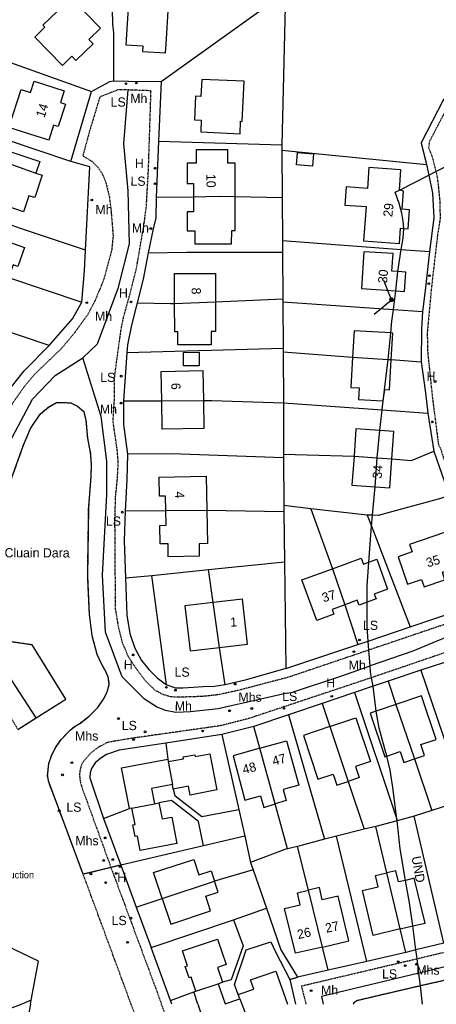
# Model space of a CAD drawing. Header units: metres. Extents: x 611948 to 1225781, y 656699 to 1316021.
# Tile 15 of 169: x 612348 to 612439, y 657643 to 657857. Entities that reach past the tile are written whole.
import ezdxf

# ---------------------------------------------------------------- set-up
doc = ezdxf.new("R2010")
doc.units = ezdxf.units.M
doc.linetypes.add('4696-16$0$PECK', pattern=[0.2, 0.1, -0.1])
doc.linetypes.add('4696-C$0$PECK', pattern=[0.2, 0.1, -0.1])
for name, color, linetype in [('4696-16$0$BLD_INN_W', 253, 'Continuous'), ('4696-16$0$BLD_OTL_S', 253, 'Continuous'), ('4696-16$0$GEN_LIN_D', 253, 'Continuous'), ('4696-16$0$GEN_PCK_D', 253, '4696-16$0$PECK'), ('4696-16$0$OTHER_SYM', 253, 'Continuous'), ('4696-16$0$POLE_SYMB', 253, 'Continuous'), ('4696-16$0$ROADS', 253, 'Continuous'), ('4696-16$0$ROADS_CTR', 253, 'Continuous'), ('4696-16$0$ROADS_PCK', 253, '4696-16$0$PECK'), ('4696-16$0$TEXT', 253, 'Continuous'), ('4696-16$0$TOWNLAND', 253, 'Continuous'), ('4696-C$0$BLD_INN_W', 253, 'Continuous'), ('4696-C$0$BLD_OTL_S', 253, 'Continuous'), ('4696-C$0$GEN_LIN_D', 253, 'Continuous'), ('4696-C$0$GEN_PCK_D', 253, '4696-C$0$PECK')]:
    doc.layers.add(name, color=color, linetype=linetype)
doc.styles.add('4696-16$0$STANDARD', font='txt')

# ---------------------------------------------------------------- blocks, each defined once
blk = doc.blocks.new('4696-16$0$13', base_point=(160450.170478, 242323.105036))
blk.add_circle((160450.170478, 242323.105036), 0.187958)
blk = doc.blocks.new('4696-16$0$37', base_point=(145.909475, 308.83511))
blk.add_line((145.962562, 308.791096), (150.424369, 308.791096))
at = {"const_width": 0.51646}
blk.add_lwpolyline([(145.704332, 308.791096, 1), (146.220792, 308.791096, 1)], format="xyb", close=True, dxfattribs=at)
blk = doc.blocks.new('4696-16$0$30', base_point=(144.876269, 313.485642))
blk.add_line((144.905875, 313.497659), (149.765037, 313.497659))
blk = doc.blocks.new('4696-16')
at = {"layer": '4696-16$0$BLD_INN_W', "flags": 128}
for points in [[(612345.369, 657825.94), (612351.638, 657823.734)], [(612394.859, 657818.547), (612391.399, 657818.616), (612385.823, 657818.535)], [(612381.724, 657795.448), (612390.595, 657795.813)], [(612420.335, 657783.81), (612428.03, 657783.293)], [(612428.03, 657783.293), (612428.707, 657783.248)], [(612378.928, 657774.282), (612387.968, 657774.38)], [(612420.648, 657762.29), (612425.698, 657761.925)], [(612425.698, 657761.925), (612428.846, 657761.698)], [(612379.779, 657750.512), (612388.706, 657750.568)], [(612415.962, 657737.894), (612418.616, 657730.059)], [(612391.45, 657720.795), (612390.084, 657730.538)], [(612429.742, 657708.456), (612433.76, 657696.607)], [(612415.391, 657703.629), (612419.38, 657691.756)], [(612403.538, 657686.843), (612400.223, 657698.949)], [(612380.348, 657696.062), (612381.245, 657691.07)], [(612372.423, 657685.956), (612377.344, 657686.888)], [(612379.027, 657666.345), (612390.396, 657670.067)], [(612430.673, 657659.725), (612427.788, 657671.892)], [(612413.773, 657655.813), (612410.737, 657668.144)], [(612386.351, 657646.262), (612391.169, 657647.844)], [(612391.169, 657647.844), (612392.119, 657648.156)], [(612391.169, 657647.844), (612392.681, 657643.468), (612395.885, 657644.568)], [(612385.868, 657646.083), (612386.351, 657646.262)], [(612395.885, 657644.568), (612396.334, 657643.381)]]:
    blk.add_lwpolyline(points, dxfattribs=at)
at = {"layer": '4696-16$0$BLD_OTL_S', "flags": 128}
for points in [[(612365.658, 657855.201), (612359.238, 657861.777), (612353.122, 657855.805), (612353.551, 657855.365), (612351.366, 657853.231), (612357.364, 657847.086), (612359.398, 657849.072), (612360.316, 657848.132), (612364.026, 657851.754), (612363.099, 657852.703), (612365.658, 657855.201)], [(612379.851, 657851.725), (612380.387, 657860.098), (612371.706, 657860.654), (612371.124, 657851.571), (612374.823, 657851.334), (612374.747, 657850.143), (612379.729, 657849.824), (612379.851, 657851.725)], [(612354.394, 657830.858), (612345.778, 657833.641), (612348.428, 657841.843), (612350.452, 657841.189), (612351.259, 657843.69), (612357.764, 657841.59), (612356.94, 657839.04), (612358.016, 657838.693), (612356.44, 657833.812), (612355.451, 657834.132), (612354.394, 657830.858)], [(612396.795, 657843.636), (612387.611, 657844.061), (612387.439, 657840.339), (612386.268, 657840.393), (612386.032, 657835.288), (612387.503, 657835.22), (612387.385, 657832.664), (612395.912, 657832.269), (612396.037, 657834.961), (612396.393, 657834.945), (612396.795, 657843.636)], [(612345.369, 657825.94), (612346.185, 657828.368), (612352.484, 657826.251), (612351.638, 657823.734)], [(612394.859, 657818.547), (612394.87, 657825.908), (612393.235, 657825.91), (612393.239, 657828.79), (612386.364, 657828.8), (612386.36, 657825.856), (612384.461, 657825.859), (612384.455, 657821.463), (612385.832, 657821.461), (612385.823, 657818.535)], [(612408.366, 657828.166), (612411.844, 657827.875), (612411.624, 657825.245), (612408.147, 657825.536), (612408.366, 657828.166)], [(612351.638, 657823.734), (612352.992, 657823.278), (612351.351, 657818.396), (612350.088, 657818.821), (612348.917, 657815.337), (612340.44, 657818.185), (612343.282, 657826.641), (612345.369, 657825.94)], [(612430.508, 657820.025), (612430.834, 657824.459), (612423.884, 657824.969), (612423.547, 657820.388), (612418.931, 657820.727), (612418.641, 657816.781), (612423.257, 657816.442), (612422.71, 657809.001), (612430.513, 657808.428), (612430.76, 657811.781), (612431.422, 657811.733)], [(612431.422, 657811.733), (612432.397, 657811.661), (612432.697, 657815.748), (612431.06, 657815.868), (612431.349, 657819.815), (612430.508, 657820.025)], [(612385.823, 657818.535), (612385.823, 657815.321), (612384.425, 657815.323), (612384.419, 657811.205), (612386.082, 657811.202), (612386.078, 657808.376), (612394.093, 657808.364), (612394.097, 657811.256), (612394.848, 657811.255), (612394.859, 657818.547)], [(612394.859, 657818.547), (612391.399, 657818.616), (612385.823, 657818.535)], [(612337.214, 657803.928), (612339.649, 657810.909), (612349.124, 657807.604), (612347.687, 657803.482), (612346.666, 657803.838), (612345.699, 657801.066)], [(612430.167, 657802.365), (612428.869, 657802.449), (612429.115, 657806.268), (612422.791, 657806.676), (612422.275, 657798.661), (612429.726, 657798.18)], [(612381.724, 657795.448), (612381.717, 657801.919), (612390.589, 657801.928), (612390.595, 657795.813)], [(612429.726, 657798.18), (612431.607, 657798.059), (612431.878, 657802.255), (612430.167, 657802.365)], [(612381.724, 657795.448), (612390.595, 657795.813)], [(612390.595, 657795.813), (612390.602, 657789.365), (612389.616, 657789.364), (612389.619, 657786.477), (612382.428, 657786.47), (612382.425, 657789.284), (612381.73, 657789.283), (612381.724, 657795.448)], [(612428.637, 657789.033), (612420.684, 657789.52), (612420.335, 657783.81)], [(612428.707, 657783.248), (612429.059, 657789.007), (612428.637, 657789.033)], [(612387.044, 657781.895), (612383.678, 657781.877), (612383.662, 657784.823), (612387.028, 657784.841), (612387.044, 657781.895)], [(612420.335, 657783.81), (612419.932, 657777.234), (612421.778, 657777.121), (612421.628, 657774.639), (612426.983, 657774.311)], [(612420.335, 657783.81), (612428.03, 657783.293)], [(612426.983, 657774.311), (612427.317, 657776.782), (612428.308, 657776.722), (612428.707, 657783.248)], [(612428.03, 657783.293), (612428.707, 657783.248)], [(612378.928, 657774.282), (612378.808, 657780.695), (612387.847, 657780.863), (612387.968, 657774.38)], [(612378.928, 657774.282), (612387.968, 657774.38)], [(612387.968, 657774.38), (612388.081, 657768.307), (612379.042, 657768.138), (612378.928, 657774.282)], [(612426.257, 657767.855), (612421.071, 657768.225), (612420.648, 657762.29)], [(612428.846, 657761.698), (612429.27, 657767.64), (612426.257, 657767.855)], [(612420.648, 657762.29), (612420.201, 657756.026), (612425.205, 657755.67)], [(612420.648, 657762.29), (612425.698, 657761.925)], [(612425.698, 657761.925), (612428.846, 657761.698)], [(612425.205, 657755.67), (612428.399, 657755.442), (612428.846, 657761.698)], [(612379.779, 657750.512), (612379.712, 657753.655), (612378.431, 657753.628), (612378.343, 657757.763), (612388.548, 657757.98), (612388.706, 657750.568)], [(612388.706, 657750.568), (612388.86, 657743.341), (612387.01, 657743.301), (612387.068, 657740.582), (612380.35, 657740.439), (612380.289, 657743.32), (612378.584, 657743.283), (612378.499, 657747.278), (612379.848, 657747.307), (612379.779, 657750.512)], [(612379.779, 657750.512), (612388.706, 657750.568)], [(612440.519, 657745.828), (612432.715, 657743.153), (612433.276, 657741.519), (612430.225, 657740.473), (612432.264, 657734.521), (612435.315, 657735.567), (612435.866, 657733.96), (612440.373, 657735.505), (612439.824, 657737.111), (612443.119, 657738.241), (612440.519, 657745.828)], [(612415.962, 657737.894), (612422.207, 657740.17), (612422.676, 657738.882), (612423.829, 657739.303)], [(612423.829, 657739.303), (612425.564, 657739.935), (612427.926, 657733.451), (612425.039, 657732.399), (612425.427, 657731.335), (612423.473, 657730.623)], [(612418.616, 657730.059), (612415.867, 657729.057), (612416.254, 657727.994), (612412.567, 657726.65), (612409.348, 657735.485), (612415.962, 657737.894)], [(612415.962, 657737.894), (612418.616, 657730.059)], [(612390.084, 657730.538), (612383.953, 657729.839), (612385.066, 657720.067), (612391.45, 657720.795)], [(612391.45, 657720.795), (612397.552, 657721.49), (612396.438, 657731.262), (612390.084, 657730.538)], [(612391.45, 657720.795), (612390.084, 657730.538)], [(612423.473, 657730.623), (612421.75, 657729.996), (612421.363, 657731.06), (612418.616, 657730.059)], [(612429.742, 657708.456), (612425.424, 657707.014)], [(612433.76, 657696.607), (612435.972, 657697.358), (612435.15, 657699.719), (612438.469, 657700.828), (612435.271, 657710.303), (612429.742, 657708.456)], [(612429.742, 657708.456), (612433.76, 657696.607)], [(612425.424, 657707.014), (612424.117, 657706.577), (612427.317, 657697.103), (612427.751, 657697.248)], [(612415.391, 657703.629), (612421.03, 657705.538), (612424.245, 657696.069), (612420.964, 657694.959), (612421.767, 657692.591), (612419.38, 657691.756)], [(612415.391, 657703.629), (612409.677, 657701.695), (612412.823, 657692.203), (612416.105, 657693.314), (612416.912, 657690.891), (612419.38, 657691.756)], [(612415.391, 657703.629), (612419.38, 657691.756)], [(612400.223, 657698.949), (612405.958, 657700.563), (612408.656, 657690.934), (612405.288, 657689.986), (612405.933, 657687.571), (612403.538, 657686.843)], [(612400.223, 657698.949), (612394.408, 657697.312), (612396.986, 657687.651), (612400.355, 657688.599), (612401.04, 657686.085), (612403.538, 657686.843)], [(612403.538, 657686.843), (612400.223, 657698.949)], [(612427.751, 657697.248), (612430.637, 657698.212), (612431.437, 657695.817), (612433.76, 657696.607)], [(612371.935, 657685.849), (612370.214, 657694.683), (612380.239, 657696.564)], [(612380.239, 657696.564), (612380.348, 657696.062)], [(612380.348, 657696.062), (612383.635, 657696.673), (612383.567, 657697.044), (612386.118, 657697.507), (612386.188, 657697.149), (612389.37, 657697.741), (612390.876, 657689.896), (612385.098, 657688.766), (612384.751, 657690.736), (612381.421, 657690.085)], [(612380.348, 657696.062), (612381.245, 657691.07)], [(612381.245, 657691.07), (612376.701, 657690.181), (612377.344, 657686.888)], [(612381.421, 657690.085), (612381.245, 657691.07)], [(612378.319, 657687.081), (612378.994, 657683.589), (612381.096, 657684.003), (612382.203, 657678.278), (612374.252, 657676.735), (612373.63, 657679.874), (612373.139, 657679.777)], [(612377.344, 657686.888), (612378.319, 657687.081)], [(612372.423, 657685.956), (612371.935, 657685.849)], [(612372.423, 657685.956), (612377.344, 657686.888)], [(612372.633, 657682.327), (612373.124, 657682.424), (612372.423, 657685.956)], [(612373.139, 657679.777), (612372.633, 657682.327)], [(612379.027, 657666.345), (612377.169, 657671.954), (612385.896, 657674.797), (612386.981, 657671.467), (612389.657, 657672.338), (612390.396, 657670.067)], [(612431.79, 657670.273), (612430.314, 657669.92), (612429.736, 657672.36), (612427.788, 657671.892)], [(612379.027, 657666.345), (612380.873, 657660.775), (612389.519, 657663.677), (612388.478, 657666.872), (612391.154, 657667.743), (612390.396, 657670.067)], [(612379.027, 657666.345), (612390.396, 657670.067)], [(612430.673, 657659.725), (612424.77, 657658.316), (612422.469, 657668.047), (612425.873, 657668.86), (612425.314, 657671.297), (612427.788, 657671.892)], [(612430.673, 657659.725), (612427.788, 657671.892)], [(612433.386, 657660.373), (612436.085, 657661.018), (612433.718, 657670.733), (612431.79, 657670.273)], [(612413.773, 657655.813), (612407.961, 657654.49), (612405.59, 657664.204), (612408.971, 657664.974), (612408.345, 657667.599), (612410.737, 657668.144)], [(612413.773, 657655.813), (612419.538, 657657.125), (612417.177, 657666.842), (612413.764, 657666.065), (612413.189, 657668.702), (612410.737, 657668.144)], [(612413.773, 657655.813), (612410.737, 657668.144)], [(612430.673, 657659.725), (612433.386, 657660.373)], [(612386.351, 657646.262), (612385.333, 657649.296), (612384.859, 657649.137), (612384.039, 657651.58), (612384.513, 657651.739), (612383.432, 657654.962), (612390.992, 657657.543), (612392.906, 657652.004), (612391.011, 657651.363), (612392.119, 657648.156)], [(612395.526, 657645.502), (612398.89, 657646.657), (612398.188, 657648.68), (612403.703, 657650.573), (612406.198, 657643.381)], [(612386.351, 657646.262), (612391.169, 657647.844)], [(612391.169, 657647.844), (612392.119, 657648.156)], [(612391.169, 657647.844), (612392.681, 657643.468), (612395.885, 657644.568)], [(612385.868, 657646.083), (612386.351, 657646.262)], [(612386.779, 657643.381), (612385.868, 657646.083)], [(612395.885, 657644.568), (612395.526, 657645.502)], [(612395.885, 657644.568), (612396.334, 657643.381)]]:
    blk.add_lwpolyline(points, dxfattribs=at)
at = {"layer": '4696-16$0$GEN_LIN_D', "flags": 128}
for points in [[(612368.504, 657843.749), (612368.546, 657854.182), (612368.302, 657856.018), (612367.802, 657879.055)], [(612378.789, 657843.601), (612405.777, 657862.95)], [(612405.777, 657862.95), (612405.001, 657829.874)], [(612335.093, 657851.651), (612363.657, 657841.43)], [(612363.657, 657841.43), (612367.641, 657843.613), (612368.504, 657843.749)], [(612368.504, 657843.749), (612371.718, 657843.698)], [(612371.718, 657843.698), (612378.789, 657843.601)], [(612378.789, 657843.601), (612378.244, 657830.661)], [(612359.211, 657826.238), (612363.657, 657841.43)], [(612359.211, 657826.238), (612331.412, 657835.566)], [(612378.244, 657830.661), (612377.682, 657818.417)], [(612378.244, 657830.661), (612405.001, 657829.874)], [(612405.001, 657829.874), (612404.974, 657828.716)], [(612404.974, 657828.716), (612436.364, 657825.59)], [(612404.974, 657828.716), (612405.054, 657818.345)], [(612362.395, 657806.984), (612363.297, 657825.084), (612359.211, 657826.238)], [(612436.364, 657825.59), (612436.862, 657823.272)], [(612436.862, 657823.272), (612437.668, 657819.346), (612437.971, 657814.042), (612436.995, 657806.714)], [(612362.395, 657806.984), (612348.243, 657811.681), (612345.448, 657812.699), (612326.36, 657819.223)], [(612377.682, 657818.417), (612377.636, 657813.996), (612377.044, 657811.662), (612376.006, 657806.457)], [(612385.823, 657818.535), (612377.682, 657818.417)], [(612405.054, 657818.345), (612394.859, 657818.547)], [(612405.054, 657818.345), (612405.126, 657809.08)], [(612405.126, 657809.08), (612405.143, 657806.545)], [(612405.126, 657809.08), (612430.872, 657807.169)], [(612361.604, 657795.701), (612362.192, 657802.54), (612362.395, 657806.984)], [(612430.872, 657807.169), (612436.995, 657806.714)], [(612436.995, 657806.714), (612436.1, 657798.227), (612435.483, 657793.663)], [(612376.006, 657806.457), (612374.866, 657800.744), (612373.562, 657795.605)], [(612376.006, 657806.457), (612384.261, 657806.594), (612405.143, 657806.545)], [(612405.143, 657806.545), (612405.21, 657796.414)], [(612345.699, 657801.066), (612361.604, 657795.701)], [(612354.502, 657786.344), (612319.481, 657798.138)], [(612390.595, 657795.813), (612405.21, 657796.414)], [(612405.21, 657796.414), (612405.214, 657795.769)], [(612354.502, 657786.344), (612359.541, 657792.096), (612361.604, 657795.701)], [(612373.562, 657795.605), (612372.328, 657790.744), (612371.479, 657786.466), (612371.357, 657784.698)], [(612373.562, 657795.605), (612380.848, 657795.412), (612381.724, 657795.448)], [(612405.214, 657795.769), (612405.257, 657785.687)], [(612405.214, 657795.769), (612429.2, 657794.1)], [(612429.2, 657794.1), (612435.483, 657793.663)], [(612435.483, 657793.663), (612435.266, 657789.88), (612435.23, 657782.794)], [(612346.303, 657777.366), (612349.101, 657780.789), (612354.502, 657786.344)], [(612405.257, 657785.687), (612371.357, 657784.698)], [(612405.257, 657785.687), (612405.26, 657784.94)], [(612371.357, 657784.698), (612370.607, 657774.301)], [(612405.26, 657784.94), (612405.327, 657773.871)], [(612405.26, 657784.94), (612420.335, 657783.81)], [(612428.707, 657783.248), (612435.23, 657782.794)], [(612435.23, 657782.794), (612436.173, 657776.049), (612436.656, 657771.645)], [(612370.607, 657774.301), (612378.928, 657774.282)], [(612370.607, 657774.301), (612370.642, 657769.176), (612371.508, 657762.764)], [(612387.968, 657774.38), (612389.796, 657774.4), (612405.327, 657773.871)], [(612405.327, 657773.871), (612405.354, 657762.761)], [(612405.327, 657773.871), (612426.761, 657772.348)], [(612426.761, 657772.348), (612436.656, 657771.645)], [(612436.656, 657771.645), (612437.982, 657763.359)], [(612371.508, 657762.764), (612371.379, 657757.162), (612370.991, 657750.453)], [(612405.359, 657761.929), (612381.06, 657762.815), (612371.508, 657762.764)], [(612405.354, 657762.761), (612405.359, 657761.929)], [(612405.354, 657762.761), (612420.648, 657762.29)], [(612405.359, 657761.929), (612405.42, 657751.572)], [(612428.846, 657761.698), (612433.082, 657761.355), (612437.982, 657763.359)], [(612437.982, 657763.359), (612441.268, 657753.853), (612439.669, 657753.192)], [(612405.42, 657751.572), (612405.435, 657750.285)], [(612411.263, 657750.895), (612405.42, 657751.572)], [(612439.669, 657753.192), (612425.887, 657749.401), (612424.627, 657749.475)], [(612370.991, 657750.453), (612370.75, 657743.959), (612371.056, 657735.917)], [(612370.991, 657750.453), (612379.779, 657750.512)], [(612388.706, 657750.568), (612405.435, 657750.285)], [(612405.435, 657750.285), (612405.558, 657739.417)], [(612411.263, 657750.895), (612415.962, 657737.894)], [(612423.526, 657749.54), (612411.263, 657750.895)], [(612423.526, 657749.54), (612424.445, 657747.142)], [(612424.627, 657749.475), (612423.526, 657749.54)], [(612424.445, 657747.142), (612432.823, 657725.285)], [(612389.081, 657737.7), (612405.558, 657739.417)], [(612405.558, 657739.417), (612405.822, 657716.223)], [(612371.056, 657735.917), (612376.737, 657736.441)], [(612376.737, 657736.441), (612389.081, 657737.7)], [(612379.971, 657712.728), (612376.737, 657736.441)], [(612390.084, 657730.538), (612389.081, 657737.7)], [(612371.056, 657735.917), (612371.362, 657727.798), (612372.016, 657723.848), (612373.09, 657720.618), (612374.555, 657718), (612376.161, 657715.937), (612377.963, 657714.179), (612379.971, 657712.728)], [(612432.823, 657725.285), (612443.964, 657729.054), (612445.524, 657729.875), (612446.783, 657731.057), (612447.203, 657732.139)], [(612418.616, 657730.059), (612421.462, 657721.416)], [(612423.74, 657722.192), (612432.823, 657725.285)], [(612405.822, 657716.223), (612421.462, 657721.416)], [(612421.462, 657721.416), (612423.74, 657722.192)], [(612392.705, 657712.68), (612391.45, 657720.795)], [(612442.312, 657718.182), (612435.162, 657715.857)], [(612405.822, 657716.223), (612397.025, 657713.725), (612392.705, 657712.68)], [(612435.162, 657715.857), (612428.044, 657713.464)], [(612435.162, 657715.857), (612444.698, 657687.808)], [(612392.705, 657712.68), (612390.401, 657712.33), (612387.898, 657712.255), (612383.558, 657711.937), (612381.917, 657711.998), (612379.971, 657712.728)], [(612428.044, 657713.464), (612424.776, 657712.38)], [(612428.044, 657713.464), (612429.742, 657708.456)], [(612420.782, 657711.054), (612413.71, 657708.634)], [(612424.776, 657712.38), (612420.782, 657711.054)], [(612420.782, 657711.054), (612429.931, 657683.523)], [(612413.71, 657708.634), (612406.433, 657706.198)], [(612413.71, 657708.634), (612415.391, 657703.629)], [(612406.433, 657706.198), (612398.925, 657703.686)], [(612406.433, 657706.198), (612414.212, 657679.234)], [(612398.925, 657703.686), (612391.965, 657701.913)], [(612400.223, 657698.949), (612398.925, 657703.686)], [(612379.784, 657700.044), (612369.679, 657698.494), (612366.943, 657697.564), (612365.715, 657696.816), (612364.503, 657695.777), (612363.648, 657694.543), (612363.398, 657693.618), (612363.335, 657692.501), (612366.289, 657683.701)], [(612391.965, 657701.913), (612379.784, 657700.044)], [(612379.784, 657700.044), (612380.239, 657696.564)], [(612391.965, 657701.913), (612395.628, 657685.662)], [(612433.76, 657696.607), (612437.551, 657685.425)], [(612419.38, 657691.756), (612422.874, 657681.358)], [(612381.421, 657690.085), (612381.786, 657688.664), (612387.591, 657684.137), (612395.628, 657685.662)], [(612387.982, 657677.771), (612386.879, 657683.038), (612381.071, 657687.6), (612378.319, 657687.081)], [(612366.289, 657683.701), (612371.935, 657685.849)], [(612395.628, 657685.662), (612396.937, 657679.853)], [(612406.202, 657677.118), (612403.538, 657686.843)], [(612437.551, 657685.425), (612433.718, 657684.166)], [(612441.335, 657686.674), (612437.551, 657685.425)], [(612366.289, 657683.701), (612370.024, 657673.595)], [(612429.974, 657683.186), (612425.394, 657681.987)], [(612429.931, 657683.523), (612430.037, 657683.203)], [(612430.037, 657683.203), (612429.974, 657683.186)], [(612433.718, 657684.166), (612430.037, 657683.203)], [(612440.155, 657656.653), (612433.718, 657684.166)], [(612422.874, 657681.358), (612416.862, 657679.856)], [(612425.394, 657681.987), (612422.874, 657681.358)], [(612427.788, 657671.892), (612425.394, 657681.987)], [(612396.937, 657679.853), (612387.982, 657677.771)], [(612396.937, 657679.853), (612398.218, 657674.17)], [(612414.212, 657679.234), (612408.41, 657677.599)], [(612416.862, 657679.856), (612414.212, 657679.234)], [(612423.449, 657652.683), (612416.862, 657679.856)], [(612387.982, 657677.771), (612370.024, 657673.595)], [(612406.202, 657677.118), (612405.601, 657676.987), (612398.218, 657674.17)], [(612408.41, 657677.599), (612406.202, 657677.118)], [(612410.737, 657668.144), (612408.41, 657677.599)], [(612370.024, 657673.595), (612373.383, 657664.436)], [(612398.773, 657672.569), (612390.396, 657670.067)], [(612398.218, 657674.17), (612398.773, 657672.569)], [(612398.773, 657672.569), (612401.667, 657664.218)], [(612373.383, 657664.436), (612379.027, 657666.345)], [(612373.383, 657664.436), (612376.595, 657655.677)], [(612394.474, 657661.745), (612401.667, 657664.218)], [(612401.667, 657664.218), (612404.756, 657655.195)], [(612376.595, 657655.677), (612394.474, 657661.745)], [(612394.474, 657661.745), (612396.592, 657656.067), (612394.01, 657648.717), (612392.119, 657648.156)], [(612431.876, 657654.647), (612430.673, 657659.725)], [(612350.577, 657644.264), (612352.163, 657652.716), (612343.231, 657656.972)], [(612380.803, 657644.212), (612376.595, 657655.677)], [(612395.526, 657645.502), (612394.683, 657647.698), (612397.258, 657655.194), (612402.609, 657656.962), (612403.62, 657654.767), (612406.689, 657648.791)], [(612404.756, 657655.195), (612408.376, 657649.252)], [(612415.016, 657650.763), (612413.773, 657655.813)], [(612434.089, 657655.184), (612431.876, 657654.647)], [(612440.155, 657656.653), (612434.089, 657655.184)], [(612431.876, 657654.647), (612423.449, 657652.683)], [(612415.016, 657650.763), (612408.376, 657649.252)], [(612423.449, 657652.683), (612415.016, 657650.763)], [(612406.689, 657648.791), (612407.958, 657643.381)], [(612380.803, 657644.212), (612385.868, 657646.083)], [(612350.577, 657644.264), (612348.589, 657643.381)], [(612350.411, 657643.381), (612350.577, 657644.264)], [(612381.12, 657643.381), (612380.803, 657644.212)]]:
    blk.add_lwpolyline(points, dxfattribs=at)
at = {"layer": '4696-16$0$GEN_PCK_D', "flags": 128}
for points in [[(612447.165, 657836.266), (612440.077, 657839.704), (612435.201, 657830.273), (612436.364, 657825.59)], [(612351.69, 657705.529), (612358.125, 657709.564), (612350.824, 657721.349), (612344.207, 657722.318), (612343.208, 657722.572), (612342.212, 657724.244), (612341.387, 657727.054), (612340.79, 657731.227), (612340.832, 657735.591), (612341.519, 657741.094), (612342.875, 657747.373), (612345.628, 657755.426), (612348.885, 657764.533), (612350.428, 657768.281), (612352.525, 657771.415), (612354.337, 657772.966), (612356.121, 657773.933), (612357.317, 657773.984), (612359.18, 657773.866), (612360.651, 657773.138), (612362.009, 657771.965), (612362.476, 657770.074), (612362.797, 657766.207), (612363.426, 657763.091), (612363.612, 657760.561), (612363.547, 657757.975), (612362.995, 657751.138), (612362.778, 657736.293), (612363.167, 657728.034), (612363.763, 657723.389), (612364.862, 657719.326), (612365.856, 657717.182), (612366.872, 657715.339)], [(612361.884, 657671.584), (612354.399, 657691.616), (612354.169, 657692.941), (612354.409, 657695.638), (612355.081, 657697.543), (612355.951, 657699.136), (612357.097, 657700.816), (612359.124, 657702.939), (612360.029, 657703.69), (612361.057, 657704.256), (612363.2, 657705.923), (612365.035, 657707.762), (612366.265, 657709.581), (612366.806, 657710.562), (612367.161, 657711.403), (612367.543, 657712.791), (612367.321, 657714.396), (612366.872, 657715.339)], [(612347.683, 657703.016), (612351.69, 657705.529)], [(612367.899, 657673.07), (612361.884, 657671.584)], [(612370.024, 657673.595), (612367.899, 657673.07)], [(612367.899, 657673.07), (612378.896, 657643.381)], [(612372.289, 657643.381), (612361.884, 657671.584)], [(612406.689, 657648.791), (612408.376, 657649.252)], [(612447.705, 657643.381), (612447.2, 657646.101), (612446.595, 657648.478), (612446.258, 657649.09), (612445.458, 657649.525), (612444.558, 657649.515), (612435.05, 657647.389)], [(612435.05, 657647.389), (612421.26, 657644.159), (612420.596, 657643.685), (612420.469, 657643.381)]]:
    blk.add_lwpolyline(points, dxfattribs=at)
at = {"layer": '4696-16$0$ROADS', "flags": 128}
for points in [[(612363.657, 657841.43), (612367.641, 657843.613), (612368.504, 657843.749)], [(612368.504, 657843.749), (612371.718, 657843.698)], [(612371.718, 657843.698), (612378.789, 657843.601)], [(612378.789, 657843.601), (612378.244, 657830.661)], [(612359.211, 657826.238), (612363.657, 657841.43)], [(612447.165, 657836.266), (612440.077, 657839.704), (612435.201, 657830.273), (612436.364, 657825.59)], [(612378.244, 657830.661), (612377.682, 657818.417)], [(612362.395, 657806.984), (612363.297, 657825.084), (612359.211, 657826.238)], [(612436.364, 657825.59), (612436.862, 657823.272)], [(612436.862, 657823.272), (612437.668, 657819.346), (612437.971, 657814.042), (612436.995, 657806.714)], [(612377.682, 657818.417), (612377.636, 657813.996), (612377.044, 657811.662), (612376.006, 657806.457)], [(612361.604, 657795.701), (612362.192, 657802.54), (612362.395, 657806.984)], [(612436.995, 657806.714), (612436.1, 657798.227), (612435.483, 657793.663)], [(612376.006, 657806.457), (612374.866, 657800.744), (612373.562, 657795.605)], [(612354.502, 657786.344), (612359.541, 657792.096), (612361.604, 657795.701)], [(612373.562, 657795.605), (612372.328, 657790.744), (612371.479, 657786.466), (612371.357, 657784.698)], [(612435.483, 657793.663), (612435.266, 657789.88), (612435.23, 657782.794)], [(612346.303, 657777.366), (612349.101, 657780.789), (612354.502, 657786.344)], [(612371.357, 657784.698), (612370.607, 657774.301)], [(612435.23, 657782.794), (612436.173, 657776.049), (612436.656, 657771.645)], [(612351.69, 657705.529), (612358.125, 657709.564), (612350.824, 657721.349), (612344.207, 657722.318)], [(612345.628, 657755.426), (612348.885, 657764.533), (612350.428, 657768.281), (612352.525, 657771.415), (612354.337, 657772.966), (612356.121, 657773.933), (612357.317, 657773.984), (612359.18, 657773.866), (612360.651, 657773.138), (612362.009, 657771.965), (612362.476, 657770.074), (612362.797, 657766.207), (612363.426, 657763.091), (612363.612, 657760.561), (612363.547, 657757.975), (612362.995, 657751.138), (612362.778, 657736.293), (612363.167, 657728.034), (612363.763, 657723.389), (612364.862, 657719.326), (612365.856, 657717.182), (612366.872, 657715.339)], [(612370.607, 657774.301), (612370.642, 657769.176), (612371.508, 657762.764)], [(612436.656, 657771.645), (612437.982, 657763.359)], [(612371.508, 657762.764), (612371.379, 657757.162), (612370.991, 657750.453)], [(612437.982, 657763.359), (612441.268, 657753.853), (612439.669, 657753.192)], [(612370.991, 657750.453), (612370.75, 657743.959), (612371.056, 657735.917)], [(612371.056, 657735.917), (612371.362, 657727.798), (612372.016, 657723.848), (612373.09, 657720.618), (612374.555, 657718), (612376.161, 657715.937), (612377.963, 657714.179), (612379.971, 657712.728)], [(612432.823, 657725.285), (612443.964, 657729.054), (612445.524, 657729.875), (612446.783, 657731.057), (612447.203, 657732.139)], [(612423.74, 657722.192), (612432.823, 657725.285)], [(612405.822, 657716.223), (612421.462, 657721.416)], [(612421.462, 657721.416), (612423.74, 657722.192)], [(612442.312, 657718.182), (612435.162, 657715.857)], [(612361.884, 657671.584), (612354.399, 657691.616), (612354.169, 657692.941), (612354.409, 657695.638), (612355.081, 657697.543), (612355.951, 657699.136), (612357.097, 657700.816), (612359.124, 657702.939), (612360.029, 657703.69), (612361.057, 657704.256), (612363.2, 657705.923), (612365.035, 657707.762), (612366.265, 657709.581), (612366.806, 657710.562), (612367.161, 657711.403), (612367.543, 657712.791), (612367.321, 657714.396), (612366.872, 657715.339)], [(612405.822, 657716.223), (612397.025, 657713.725), (612392.705, 657712.68)], [(612435.162, 657715.857), (612428.044, 657713.464)], [(612392.705, 657712.68), (612390.401, 657712.33), (612387.898, 657712.255), (612383.558, 657711.937), (612381.917, 657711.998), (612379.971, 657712.728)], [(612428.044, 657713.464), (612424.776, 657712.38)], [(612420.782, 657711.054), (612413.71, 657708.634)], [(612424.776, 657712.38), (612420.782, 657711.054)], [(612413.71, 657708.634), (612406.433, 657706.198)], [(612347.683, 657703.016), (612351.69, 657705.529)], [(612406.433, 657706.198), (612398.925, 657703.686)], [(612398.925, 657703.686), (612391.965, 657701.913)], [(612379.784, 657700.044), (612369.679, 657698.494), (612366.943, 657697.564), (612365.715, 657696.816), (612364.503, 657695.777), (612363.648, 657694.543), (612363.398, 657693.618), (612363.335, 657692.501), (612366.289, 657683.701)], [(612391.965, 657701.913), (612379.784, 657700.044)], [(612366.289, 657683.701), (612370.024, 657673.595)], [(612367.899, 657673.07), (612361.884, 657671.584)], [(612370.024, 657673.595), (612367.899, 657673.07)], [(612434.089, 657655.184), (612431.876, 657654.647)], [(612440.155, 657656.653), (612434.089, 657655.184)], [(612431.876, 657654.647), (612423.449, 657652.683)], [(612415.016, 657650.763), (612408.376, 657649.252)], [(612423.449, 657652.683), (612415.016, 657650.763)], [(612406.689, 657648.791), (612408.376, 657649.252)], [(612406.689, 657648.791), (612407.958, 657643.381)], [(612447.705, 657643.381), (612447.2, 657646.101), (612446.595, 657648.478), (612446.258, 657649.09), (612445.458, 657649.525), (612444.558, 657649.515), (612435.05, 657647.389)], [(612435.05, 657647.389), (612421.26, 657644.159), (612420.596, 657643.685), (612420.469, 657643.381)]]:
    blk.add_lwpolyline(points, dxfattribs=at)
at = {"layer": '4696-16$0$ROADS_CTR', "flags": 128}
for points in [[(612371.563, 657841.763), (612370.634, 657830.137), (612371.539, 657819.864), (612371.842, 657808.382), (612369.425, 657798.714), (612364.893, 657786.629), (612361.786, 657783.629)], [(612351.69, 657705.529), (612345.557, 657715.025), (612341.327, 657719.557), (612338.306, 657727.714), (612337.702, 657739.195), (612340.42, 657750.676), (612344.046, 657761.854), (612350.874, 657774.666), (612355.833, 657779.825), (612361.786, 657783.629)], [(612406.139, 657710.866), (612391.178, 657707.471), (612385.135, 657706.867), (612381.97, 657706.681), (612379.749, 657707.15), (612377.786, 657707.949), (612375.166, 657709.587), (612370.332, 657714.421), (612366.705, 657724.089), (612366.102, 657736.476), (612367.008, 657753.999), (612367.008, 657761.25), (612365.8, 657770.918), (612361.786, 657783.629)], [(612456.709, 657729.663), (612433.416, 657720.006), (612424.122, 657716.783)], [(612406.139, 657710.866), (612407.332, 657711.137), (612417.798, 657714.59), (612424.122, 657716.783)], [(612453.306, 657643.381), (612451.437, 657651.381), (612448.726, 657653.503), (612434.731, 657650.158)], [(612434.731, 657650.158), (612413.559, 657645.099), (612413.941, 657643.381)]]:
    blk.add_lwpolyline(points, dxfattribs=at)
at = {"layer": '4696-16$0$ROADS_PCK', "flags": 128}
for points in [[(612371.563, 657841.763), (612369.563, 657841.833), (612365.498, 657840.263), (612363.275, 657832.903), (612361.783, 657827.487), (612363.836, 657826.256), (612365.056, 657825.001), (612365.997, 657823.58), (612366.742, 657821.853), (612367.564, 657818.57), (612367.97, 657815.038), (612368.37, 657810.088), (612368.053, 657806.975), (612366.308, 657800.559), (612364.456, 657796.061), (612362.86, 657793.037), (612360.122, 657789.237), (612357.386, 657785.91), (612351.442, 657780.204), (612349.236, 657777.571), (612346.665, 657773.966), (612344.565, 657769.887), (612342.432, 657764.278), (612339.904, 657757.113), (612338.19, 657751.754), (612336.274, 657744.671), (612335.538, 657740.837), (612334.941, 657737.086), (612334.837, 657731.081), (612335.297, 657727.298), (612336.23, 657723.514), (612337.968, 657719.171), (612340.511, 657714.742), (612344.245, 657708.945), (612347.683, 657703.016)], [(612423.88, 657720.239), (612406.423, 657714.342), (612395.65, 657711.516), (612391.141, 657710.531), (612387.497, 657710.154), (612383.325, 657710.031), (612380.849, 657710.067), (612379.211, 657710.601), (612377.433, 657711.524), (612375.272, 657713.729), (612373.5, 657716.07), (612371.618, 657718.913), (612370.378, 657721.948), (612369.609, 657724.98), (612368.9, 657729.181), (612368.771, 657748.254), (612368.9, 657753.425), (612369.302, 657757.343), (612369.481, 657760.846), (612369.295, 657763.377), (612368.344, 657769.886), (612368.637, 657774.306), (612368.711, 657779.726), (612370.137, 657790.008), (612370.675, 657792.592), (612371.997, 657797.342), (612373.435, 657803.007), (612375.138, 657812.983), (612375.596, 657816.651), (612376.04, 657824.462), (612376.598, 657841.586), (612371.563, 657841.763)], [(612446.7, 657834.999), (612440.777, 657837.823), (612436.941, 657830.434), (612436.842, 657829.253), (612437.643, 657827.072), (612438.413, 657824.064)], [(612438.413, 657824.064), (612438.626, 657823.23), (612438.908, 657821.108), (612439.25, 657817.745), (612439.332, 657813.862), (612438.734, 657810.099), (612437.46, 657798.989), (612436.526, 657789.1), (612436.628, 657784.876), (612437.615, 657775.309), (612438.941, 657764.961), (612439.502, 657763.681), (612444.132, 657748.891), (612446.196, 657743.347), (612447.217, 657741.365), (612448.82, 657739.065), (612449.38, 657737.624), (612449.561, 657736.423), (612449.642, 657734.261), (612449.103, 657731.799), (612448.265, 657730.197), (612446.385, 657728.234), (612444.226, 657727.233), (612441.285, 657726.13), (612423.88, 657720.239)], [(612434.342, 657653.284), (612454.415, 657658.071), (612457.702, 657644.967), (612461.916, 657645.901), (612476.504, 657649.713), (612477.915, 657650.575), (612479.091, 657651.524), (612480.595, 657653.843), (612482.034, 657656.267), (612492.216, 657674.629), (612498.68, 657686.474), (612500.215, 657689.937), (612500.318, 657692.277), (612500.099, 657694.058), (612499.415, 657695.132), (612498.425, 657695.971), (612493.39, 657698.61), (612491.969, 657699.438), (612488.749, 657701.61), (612485.838, 657705.442), (612484.623, 657708.291), (612482.199, 657716.139), (612478.825, 657726.555), (612477.777, 657728.491), (612476.571, 657729.675), (612474.937, 657730.393), (612474.002, 657730.642), (612472.986, 657730.727), (612471.514, 657730.393), (612453.772, 657724.27), (612446.753, 657721.736), (612441.832, 657720.171), (612424.441, 657714.25)], [(612424.441, 657714.25), (612397.734, 657705.355), (612391.614, 657703.808)], [(612391.614, 657703.808), (612371.002, 657700.881), (612367.086, 657700.171), (612365.096, 657699.119), (612363.484, 657697.858), (612362.058, 657696.256), (612361.672, 657695.678), (612361.376, 657694.906), (612361.188, 657694.139), (612361.062, 657693.203), (612361.287, 657691.456), (612361.616, 657690.38), (612367.899, 657673.07)], [(612409.223, 657647.366), (612434.342, 657653.284)], [(612409.223, 657647.366), (612410.231, 657643.381)]]:
    blk.add_lwpolyline(points, dxfattribs=at)
at = {"layer": '4696-16$0$TOWNLAND', "flags": 128}
for points in [[(612438.413, 657824.064), (612443.97, 657826.904)], [(612436.862, 657823.272), (612438.413, 657824.064)], [(612430.508, 657820.025), (612436.862, 657823.272)], [(612431.422, 657811.733), (612431.327, 657813.303), (612431.043, 657815.04), (612430.454, 657817.151), (612429.6, 657819.561), (612430.508, 657820.025)], [(612430.872, 657807.169), (612431.298, 657809.602), (612431.422, 657811.733)], [(612430.167, 657802.365), (612430.872, 657807.169)], [(612429.726, 657798.18), (612430.167, 657802.365)], [(612429.2, 657794.1), (612429.726, 657798.18)], [(612428.637, 657789.033), (612428.83, 657791.583), (612429.2, 657794.1)], [(612428.03, 657783.293), (612428.637, 657789.033)], [(612426.983, 657774.311), (612428.03, 657783.293)], [(612426.761, 657772.348), (612426.983, 657774.311)], [(612426.257, 657767.855), (612426.761, 657772.348)], [(612425.698, 657761.925), (612426.257, 657767.855)], [(612425.205, 657755.67), (612425.698, 657761.925)], [(612424.627, 657749.475), (612425.205, 657755.67)], [(612424.445, 657747.142), (612424.627, 657749.475)], [(612423.829, 657739.303), (612424.445, 657747.142)], [(612423.473, 657730.623), (612423.51, 657734.173), (612423.829, 657739.303)], [(612423.74, 657722.192), (612423.513, 657725.311), (612423.473, 657730.623)], [(612423.88, 657720.239), (612423.74, 657722.192)], [(612424.122, 657716.783), (612423.88, 657720.239)], [(612424.441, 657714.25), (612424.21, 657715.538), (612424.122, 657716.783)], [(612424.776, 657712.38), (612424.441, 657714.25)], [(612425.424, 657707.014), (612424.776, 657712.38)], [(612427.751, 657697.248), (612426.121, 657703.322), (612425.424, 657707.014)], [(612429.931, 657683.523), (612429.102, 657690.42), (612428.469, 657694.192), (612427.751, 657697.248)], [(612429.974, 657683.186), (612429.931, 657683.523)], [(612431.79, 657670.273), (612430.687, 657677.137), (612429.974, 657683.186)], [(612433.386, 657660.373), (612432.652, 657665.383), (612431.79, 657670.273)], [(612434.089, 657655.184), (612433.386, 657660.373)], [(612434.342, 657653.284), (612434.089, 657655.184)], [(612434.731, 657650.158), (612434.342, 657653.284)], [(612435.05, 657647.389), (612434.731, 657650.158)], [(612435.5, 657643.381), (612435.05, 657647.389)]]:
    blk.add_lwpolyline(points, dxfattribs=at)
at = {"layer": '4696-16$0$OTHER_SYM'}
for p in [(612373.399, 657843.261), (612377.485, 657824.772), (612363.745, 657817.878), (612376.539, 657811.692), (612436.999, 657801.469), (612436.859, 657799.729), (612362.661, 657795.619), (612372.246, 657795.78), (612438.233, 657778.512), (612370.123, 657773.824), (612437.638, 657769.744), (612372.738, 657719.196), (612420.624, 657719.894), (612394.876, 657712.852), (612381.888, 657711.517), (612415.818, 657710.206), (612393.649, 657707.065), (612398.457, 657707.56), (612369.534, 657705.367), (612375.309, 657702.498), (612387.797, 657702.686), (612359.397, 657695.798), (612357.39, 657693.175), (612366.658, 657679.484), (612366.328, 657674.588), (612368.286, 657674.778), (612369.877, 657673.26), (612363.528, 657671.696), (612369.045, 657671.78), (612366.744, 657669.788), (612371.506, 657656.832), (612431.762, 657651.766), (612434.156, 657652.082), (612411.351, 657646.34)]:
    blk.add_blockref('4696-16$0$13', p, dxfattribs=at)
at = {"layer": '4696-16$0$POLE_SYMB'}
for p in [(612371.169, 657843.117), (612377.458, 657821.411), (612370.135, 657779.663), (612370.378, 657750.162), (612421.827, 657722.419), (612379.92, 657712.152), (612405.44, 657707.576), (612372.803, 657700.816), (612356.686, 657685.375), (612372.196, 657662.074), (612430.241, 657652.618)]:
    blk.add_blockref('4696-16$0$13', p, dxfattribs=at)
for name, rotation in [('4696-16$0$37', 111.8600000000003), ('4696-16$0$30', 219.6850000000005)]:
    blk.add_blockref(name, (612428.76, 657796.19), dxfattribs=dict(at, rotation=rotation))
at = {"layer": '4696-16$0$BLD_OTL_S', "style": '4696-16$0$STANDARD'}
for s, rotation, p in [('14', 72.20002, (612353.456, 657835.589)), ('10', -89.10002, (612388.602, 657823.526)), ('29', 84.50002, (612428.95, 657814.141)), ('30', 85.80002, (612427.83, 657799.77)), ('8', -89.20002, (612385.401, 657798.872)), ('6', -88.10002, (612380.969, 657778.176)), ('34', 85.90002, (612426.638, 657757.372)), ('4', -87.60002, (612381.791, 657754.616)), ('Cluain Dara', -0.1, (612344.812, 657740.354)), ('35', 17, (612436.656, 657738.157)), ('37', 16.7, (612414.035, 657730.579)), ('1', 3, (612393.824, 657725.296)), ('47', 15, (612403.195, 657695.136)), ('48', 14.5, (612396.715, 657693.304)), ('27', 12.4, (612414.647, 657658.871)), ('26', 12.5, (612408.562, 657657.511))]:
    blk.add_text(s, height=2, rotation=rotation, dxfattribs=at).set_placement(p)
at = {"layer": '4696-16$0$OTHER_SYM', "style": '4696-16$0$STANDARD'}
for s, p in [('Mh', (612372.09, 657838.943)), ('H', (612373.083, 657824.84)), ('Mh', (612364.54, 657814.817)), ('Mh', (612372.435, 657810.821)), ('H', (612369.647, 657796.706)), ('Mh', (612364.435, 657791.676)), ('H', (612436.392, 657778.611)), ('Mh', (612365.493, 657771.515)), ('H', (612370.692, 657716.079)), ('Mh', (612419.486, 657715.97)), ('Mh', (612381.759, 657707.097))]:
    blk.add_text(s, height=2, rotation=-0.1, dxfattribs=at).set_placement(p)
for s, p in [('H', (612414.604, 657712.137)), ('Mhs', (612395.564, 657709.023)), ('Mhs', (612360.121, 657700.597)), ('Mhs', (612360.171, 657677.883)), ('H', (612369.282, 657669.946)), ('Mhs', (612434.154, 657649.805)), ('Mh', (612413.476, 657645.446))]:
    blk.add_text(s, height=2, dxfattribs=at).set_placement(p)
at = {"layer": '4696-16$0$POLE_SYMB', "style": '4696-16$0$STANDARD'}
for p in [(612367.832, 657838.144), (612372.14, 657820.974), (612365.572, 657778.411), (612366.81, 657747.229), (612422.592, 657724.617), (612381.713, 657714.458)]:
    blk.add_text('LS', height=2, rotation=-0.1, dxfattribs=at).set_placement(p)
for p in [(612405.054, 657709.176), (612370.24, 657702.875), (612358.224, 657685.152), (612368.039, 657660.568), (612426.721, 657648.978)]:
    blk.add_text('LS', height=2, dxfattribs=at).set_placement(p)
at = {"layer": '4696-16$0$TEXT', "style": '4696-16$0$STANDARD'}
blk.add_text('Area under construction', height=1.5, dxfattribs=at).set_placement((612329.929, 657670.719))
at = {"layer": '4696-16$0$TOWNLAND', "style": '4696-16$0$STANDARD'}
blk.add_text('UND', height=2, rotation=-80.00002, dxfattribs=at).set_placement((612433.118, 657675.347))
blk = doc.blocks.new('4696-C')
at = {"layer": '4696-C$0$BLD_INN_W', "flags": 128}
blk.add_lwpolyline([(612396.334, 657643.381), (612397.604, 657640.024)], dxfattribs=at)
at = {"layer": '4696-C$0$BLD_OTL_S', "flags": 128}
for points in [[(612386.779, 657643.381), (612389.126, 657636.418), (612397.829, 657639.412)], [(612396.334, 657643.381), (612397.604, 657640.024)]]:
    blk.add_lwpolyline(points, dxfattribs=at)
at = {"layer": '4696-C$0$GEN_LIN_D', "flags": 128}
for points in [[(612348.589, 657643.381), (612335.612, 657638.483)], [(612350.411, 657643.381), (612347.429, 657627.359)]]:
    blk.add_lwpolyline(points, dxfattribs=at)
at = {"layer": '4696-C$0$GEN_PCK_D', "flags": 128}
for points in [[(612374.303, 657637.92), (612372.289, 657643.381)], [(612390.246, 657630.04), (612389.468, 657629.933), (612387.329, 657630.227), (612386.466, 657630.508), (612385.009, 657631.367), (612384.152, 657632.083), (612382.291, 657634.562), (612381.852, 657635.384), (612378.896, 657643.381)]]:
    blk.add_lwpolyline(points, dxfattribs=at)
blk = doc.blocks.new('OS Mapping')
for name in ['4696-16', '4696-C']:
    blk.add_blockref(name, (0, 0))

msp = doc.modelspace()

# ---------------------------------------------------------------- block references
msp.add_blockref('OS Mapping', (0, 0))

doc.saveas('drawing.dxf')
